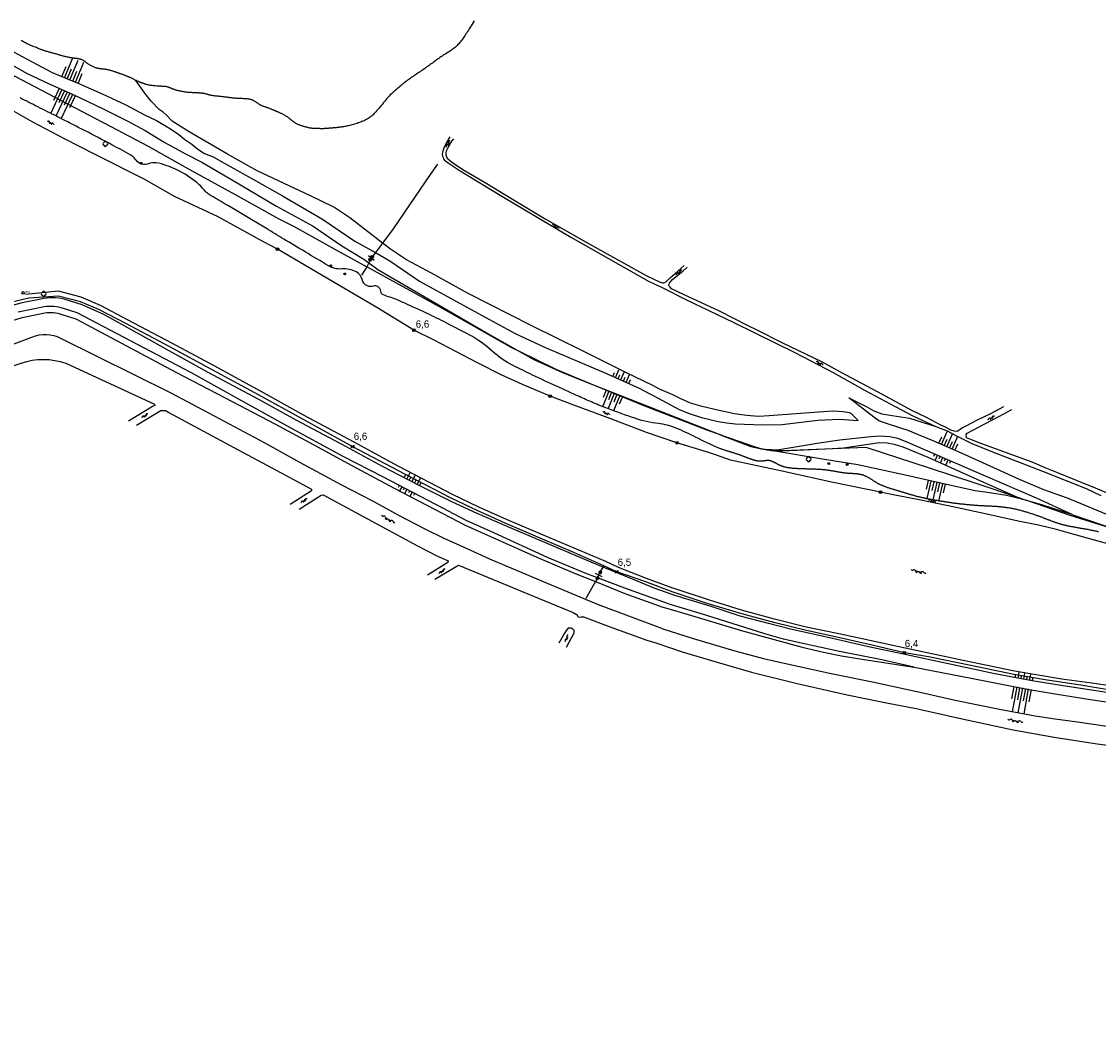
# Model space of a CAD drawing. Header units: millimetres. Extents: x 149344 to 154519, y 463794 to 476271.
# Tile 28 of 70: x 150031 to 150400, y 466773 to 467120. Entities that reach past the tile are written whole.
import ezdxf

# ---------------------------------------------------------------- set-up
doc = ezdxf.new("R2010")
doc.units = ezdxf.units.MM
doc.header["$LTSCALE"] = 4
doc.layers.get('0').update_dxf_attribs({"color": 252, "linetype": 'CONTINUOUS'})
for name, color, linetype in [('Kilometrering', 252, 'CONTINUOUS'), ('symbool talud', 252, 'CONTINUOUS'), ('symbool water', 252, 'CONTINUOUS'), ('Topografie', 252, 'CONTINUOUS')]:
    doc.layers.add(name, color=color, linetype=linetype)
doc.styles.add('ISO', font='ISO')
doc.styles.add('rtw_iso', font='iso-rtw.shx')

# ---------------------------------------------------------------- blocks, each defined once
blk = doc.blocks.new('talud')
for p, q in [((0, 0.75), (0.5, 0.75)), ((0, 0.5), (1, 0.5)), ((0, 0.25), (0.5, 0.25)), ((0, 0), (1, 0)), ((0, -0.25), (0.5, -0.25)), ((0, -0.5), (1, -0.5)), ((0, -0.75), (0.5, -0.75))]:
    blk.add_line(p, q)
blk = doc.blocks.new('struik')
at = {"linetype": 'Continuous'}
for centre, start, end in [((-0.44, 0), 91.0912, 268.9013), ((0, 0.44), 1.0233, 178.9632), ((0.44, 0), 271.6625, 88.3448), ((0, -0.45), 180.4729, 359.5406)]:
    blk.add_arc(centre, 0.45, start, end, dxfattribs=at)
blk = doc.blocks.new('water4')
at = {"linetype": 'Continuous'}
for centre, start, end in [((-0.01, 0.75), 129.7446, 230.2554), ((-0.32, 1.12), 309.7446, 50.2554), ((-0.32, 0.37), 309.7446, 50.2554), ((0.32, 0.01), 129.7446, 230.2554), ((0, 0.38), 309.7446, 50.2554), ((-0.01, -0.74), 129.7446, 230.2554), ((-0.32, -0.37), 309.7446, 50.2554), ((-0.32, -1.12), 309.7446, 50.2554), ((0, -0.37), 309.7446, 50.2554)]:
    blk.add_arc(centre, 0.244, start, end, dxfattribs=at)
blk = doc.blocks.new('water6')
at = {"linetype": 'Continuous'}
for centre, start, end in [((0.16, 1.47), 129.7446, 230.2554), ((-0.47, 2.22), 309.7446, 50.2554), ((-0.47, 0.72), 309.7446, 50.2554), ((0.49, 0), 129.7446, 230.2554), ((-0.14, 0.75), 309.7446, 50.2554), ((0.16, -1.51), 129.7446, 230.2554), ((-0.47, -0.76), 309.7446, 50.2554), ((-0.47, -2.26), 309.7446, 50.2554), ((-0.14, -0.75), 309.7446, 50.2554)]:
    blk.add_arc(centre, 0.488, start, end, dxfattribs=at)
blk = doc.blocks.new('DRHEK')
at = {"linetype": 'Continuous'}
for p, q in [((1.25, 0), (-1.25, 0)), ((-0.5, 0.7), (0.5, 0.7)), ((-0.5, -0.7), (0.5, -0.7))]:
    blk.add_line(p, q, dxfattribs=at)
blk = doc.blocks.new('paal')
for radius in [0.45, 0.2]:
    blk.add_circle((0, 0), radius)
blk = doc.blocks.new('kilometerpaal')
for p, q in [((-0.44, 0.44), (0.44, -0.44)), ((-0.44, -0.44), (-0.44, 0.44)), ((0.44, 0.44), (-0.44, -0.44)), ((0.44, -0.44), (0.44, 0.44))]:
    blk.add_line(p, q)
at = {"style": 'rtw_iso'}
blk.add_attdef('KILOMETERPAAL', (0.59, 0.87), '', height=2.5, dxfattribs=at)
blk = doc.blocks.new('meerpaal')
at = {"color": 0}
blk.add_circle((0, 0), 0.45, dxfattribs=at)
at = {"style": 'ISO'}
blk.add_attdef('MEERPAAL', (0.7, 0), '', height=0.9, dxfattribs=at)
blk = doc.blocks.new('boom')
for radius in [0.315, 0.225, 0.135]:
    blk.add_circle((0, 0), radius)

msp = doc.modelspace()

# ---------------------------------------------------------------- linework, layer by layer
at = {"layer": 'Topografie'}
for p, q in [((150150.45, 467038.77), (150151.14, 467039.66)), ((150289.11, 466973.08), (150288.66, 466973.13))]:
    msp.add_line(p, q, dxfattribs=at)
for points in [[(150400.09, 466945.36, 0.003815), (150399.55, 466945.49, 0.002527), (150398.89, 466945.64, 0.003202), (150398.37, 466945.76, 0.001912), (150397.7, 466945.89, 0.002596), (150397.2, 466945.99, 0.001276), (150396.51, 466946.12, 0.001988), (150396.06, 466946.2, 0.000596), (150395.34, 466946.33, 0.001122), (150394.96, 466946.39, 0.000158), (150394.43, 466946.48, -0.000198), (150393.9, 466946.57, -0.00009), (150393.37, 466946.67, -0.000101), (150392.89, 466946.75, -0.001047), (150392.55, 466946.81, -0.000581), (150391.93, 466946.92, -0.001475), (150391.54, 466946.99, -0.001045), (150391, 466947.09, -0.001989), (150390.61, 466947.16, -0.001544), (150390.1, 466947.26, -0.002504), (150389.71, 466947.35, -0.00206), (150389.24, 466947.45, -0.002998), (150388.84, 466947.54, -0.002571), (150388.39, 466947.65, -0.003442), (150387.99, 466947.75, -0.003127), (150387.56, 466947.86, -0.003733), (150387.14, 466947.98, -0.003832), (150386.74, 466948.1, -0.003378), (150386.31, 466948.24, -0.003724), (150385.92, 466948.36, -0.002298), (150385.45, 466948.52, -0.002992), (150385.1, 466948.65, -0.001396), (150384.59, 466948.84, -0.00215), (150384.26, 466948.96, -0.000597), (150383.71, 466949.17, -0.001084), (150383.41, 466949.28, -0.000198), (150382.96, 466949.46, 0.000209), (150382.52, 466949.63, 0.000137), (150382.08, 466949.8, 0.000124), (150381.59, 466949.98, 0.001362), (150381.24, 466950.12, 0.000759), (150380.61, 466950.35, 0.00177), (150380.17, 466950.52, 0.001308), (150379.57, 466950.73, 0.001976), (150379.08, 466950.91, 0.001605), (150378.47, 466951.12, 0.002013), (150377.93, 466951.3, 0.001757), (150377.31, 466951.51, 0.002182), (150376.75, 466951.69, 0.001924), (150376.12, 466951.89, 0.00243), (150375.54, 466952.07, 0.002136), (150374.88, 466952.26, 0.002739), (150374.3, 466952.42, 0.002401), (150373.63, 466952.61, 0.003126), (150373.05, 466952.76, 0.002732), (150372.37, 466952.93, 0.003612), (150371.78, 466953.07, 0.003231), (150371.12, 466953.21, 0.004143), (150370.5, 466953.34, 0.004094), (150369.88, 466953.46, 0.004196), (150369.26, 466953.56, 0.004336), (150368.67, 466953.65, 0.003428), (150368.03, 466953.74, 0.003959), (150367.48, 466953.81, 0.002768), (150366.84, 466953.88, 0.003429), (150366.32, 466953.93, 0.002131), (150365.66, 466953.98, 0.002834), (150365.17, 466954.02, 0.001439), (150364.5, 466954.06, 0.002182), (150364.06, 466954.09, 0.000698), (150363.34, 466954.13, 0.00131), (150362.96, 466954.15, 0.000162), (150362.41, 466954.17, -0.000172), (150361.87, 466954.2, -0.000095), (150361.24, 466954.23, -0.000137), (150360.81, 466954.25, -0.001423), (150360.42, 466954.27, -0.000845), (150359.76, 466954.31, -0.001068), (150359.26, 466954.33, -0.000964), (150358.72, 466954.37, -0.001032), (150358.21, 466954.4, -0.001004), (150357.69, 466954.44, -0.001063), (150357.18, 466954.48, -0.00104), (150356.67, 466954.52, -0.001088), (150356.16, 466954.56, -0.001069), (150355.65, 466954.61, -0.001107), (150355.15, 466954.65, -0.001092), (150354.64, 466954.7, -0.001118), (150354.13, 466954.75, -0.001116), (150353.63, 466954.81, -0.001114), (150353.12, 466954.86, -0.001147), (150352.62, 466954.92, -0.001056), (150352.1, 466954.98, -0.001105), (150351.61, 466955.04, -0.000944), (150351.08, 466955.11, -0.001021), (150350.6, 466955.18, -0.000862), (150350.07, 466955.25, -0.00094), (150349.59, 466955.31, -0.000797), (150349.07, 466955.39, -0.000869), (150348.6, 466955.46, -0.000739), (150348.09, 466955.53, -0.000807), (150347.62, 466955.61, -0.000687), (150347.11, 466955.69, -0.000751), (150346.65, 466955.76, -0.000641), (150346.16, 466955.84, -0.000681), (150345.7, 466955.91, -0.000621), (150345.26, 466955.99, -0.000587), (150344.78, 466956.07, -0.000714), (150344.36, 466956.14, -0.000645), (150343.89, 466956.22, -0.000985), (150343.49, 466956.29, -0.000828), (150343.02, 466956.38, -0.001209), (150342.62, 466956.45, -0.001033), (150342.16, 466956.54, -0.001392), (150341.77, 466956.62, -0.001227), (150341.32, 466956.71, -0.001549), (150340.92, 466956.79, -0.001402), (150340.48, 466956.89, -0.001675), (150340.08, 466956.98, -0.001548), (150339.65, 466957.07, -0.001764), (150339.24, 466957.17, -0.001692), (150338.81, 466957.27, -0.001783), (150338.37, 466957.38, -0.001858), (150337.96, 466957.49, -0.001579), (150337.5, 466957.61, -0.001724), (150337.09, 466957.72, -0.00117), (150336.61, 466957.85, -0.001424), (150336.21, 466957.96, -0.000869), (150335.71, 466958.11, -0.001132), (150335.33, 466958.22, -0.000615), (150334.81, 466958.37, -0.000866), (150334.44, 466958.48, -0.000371), (150333.89, 466958.65, -0.000616), (150333.55, 466958.75, -0.000132), (150333.01, 466958.92, -0.000205), (150332.67, 466959.02, -0.000122), (150332.23, 466959.16, 0.00018), (150331.79, 466959.29, 0.000135), (150331.44, 466959.4, 0.000092), (150330.92, 466959.56, 0.000622), (150330.5, 466959.69, -0.000229), (150330.07, 466959.82, -0.000659), (150329.76, 466959.91, -0.000386), (150329.24, 466960.07, -0.001979), (150328.93, 466960.17, -0.001186), (150328.42, 466960.33, -0.002855), (150328.09, 466960.44, -0.002031), (150327.62, 466960.6, -0.003766), (150327.28, 466960.72, -0.002918), (150326.84, 466960.88, -0.004705), (150326.5, 466961.01, -0.00384), (150326.09, 466961.18, -0.005655), (150325.74, 466961.33, -0.00501), (150325.35, 466961.51, -0.00637), (150324.98, 466961.69, -0.006878), (150324.64, 466961.86, -0.005323), (150324.25, 466962.07, -0.006505), (150323.95, 466962.25, -0.002363), (150323.51, 466962.51, -0.004446), (150323.27, 466962.65, -0.000029), (150322.95, 466962.86, 0.000029), (150322.62, 466963.07, 0.000016), (150322.3, 466963.27, 0.000015), (150321.97, 466963.48, 0.004662), (150321.75, 466963.61, 0.002335), (150321.32, 466963.87, 0.007228), (150321.06, 466964.02, 0.004804), (150320.66, 466964.23, 0.009923), (150320.38, 466964.38, 0.007743), (150320, 466964.55, 0.012348), (150319.67, 466964.69, 0.011736), (150319.32, 466964.81, 0.012061), (150318.97, 466964.92, 0.012424), (150318.63, 466965.01, 0.008299), (150318.23, 466965.09, 0.010302), (150317.91, 466965.14, 0.005478), (150317.49, 466965.2, 0.007787), (150317.18, 466965.23, 0.003086), (150316.71, 466965.28, 0.005331), (150316.44, 466965.3, 0.000827), (150316, 466965.32, 0.001156), (150315.68, 466965.34, 0.001009), (150315.29, 466965.36, -0.001028), (150314.91, 466965.38, -0.002138), (150314.6, 466965.4, -0.001454), (150314.13, 466965.43, -0.005373), (150313.77, 466965.45, -0.00453), (150313.35, 466965.5, -0.005169), (150312.95, 466965.54, -0.00523), (150312.56, 466965.6, -0.002461), (150312.07, 466965.67, -0.003755), (150311.76, 466965.73, -0.000705), (150311.26, 466965.81, -0.001063), (150310.93, 466965.87, -0.000669), (150310.49, 466965.95, 0.000715), (150310.06, 466966.03, 0.000988), (150309.69, 466966.1, 0.000685), (150309.15, 466966.19, 0.002992), (150308.79, 466966.26, 0.00184), (150308.19, 466966.35, 0.003717), (150307.74, 466966.42, 0.00288), (150307.16, 466966.5, 0.004105), (150306.62, 466966.56, 0.003986), (150306.06, 466966.62, 0.003424), (150305.45, 466966.67, 0.003647), (150304.88, 466966.72, 0.001968), (150304.16, 466966.76, 0.00266), (150303.63, 466966.79, 0.001154), (150302.85, 466966.83, 0.001839), (150302.36, 466966.85, 0.000534), (150301.51, 466966.88, 0.001032), (150301.07, 466966.89, 0.000135), (150300.44, 466966.91, -0.000133), (150299.81, 466966.93, -0.000091), (150299.26, 466966.95, -0.000074), (150298.58, 466966.97, -0.001486), (150298.18, 466966.98, -0.00078), (150297.42, 466967.01, -0.002557), (150296.97, 466967.03, -0.001884), (150296.35, 466967.06, -0.003671), (150295.93, 466967.09, -0.002989), (150295.4, 466967.13, -0.004264), (150295, 466967.17, -0.003844), (150294.55, 466967.22, -0.005033), (150294.18, 466967.27, -0.004725), (150293.79, 466967.32, -0.005877), (150293.46, 466967.38, -0.00566), (150293.11, 466967.45, -0.00658), (150292.8, 466967.51, -0.006539), (150292.5, 466967.59, -0.006971), (150292.21, 466967.67, -0.007195), (150291.93, 466967.75, -0.006878), (150291.66, 466967.85, -0.007523), (150291.41, 466967.94, -0.006125), (150291.14, 466968.05, -0.007438), (150290.92, 466968.14, -0.004384), (150290.64, 466968.27, -0.006065), (150290.44, 466968.37, -0.002069), (150290.13, 466968.52, -0.004022), (150289.97, 466968.61, -0.000117), (150289.75, 466968.73, 0.000114), (150289.52, 466968.85, 0.000064), (150289.31, 466968.96, 0.000058), (150289.08, 466969.08, 0.004636), (150288.94, 466969.16, 0.002317), (150288.65, 466969.3, 0.007617), (150288.49, 466969.38, 0.004958), (150288.23, 466969.49, 0.011221), (150288.06, 466969.56, 0.008542), (150287.82, 466969.65, 0.015215), (150287.64, 466969.71, 0.014278), (150287.43, 466969.76, 0.016309), (150287.24, 466969.79, 0.016633), (150287.04, 466969.82, 0.011956), (150286.84, 466969.83, 0.014709), (150286.67, 466969.83, 0.007948), (150286.45, 466969.82, 0.011474), (150286.29, 466969.81, 0.004153), (150286.05, 466969.78, 0.007816), (150285.92, 466969.76, 0.000389), (150285.73, 466969.73, 0.00043), (150285.55, 466969.71, 0.000687), (150285.37, 466969.68, -0.000699), (150285.18, 466969.65, -0.006146), (150285.04, 466969.63, -0.003451), (150284.8, 466969.6, -0.010013), (150284.63, 466969.58, -0.007867), (150284.41, 466969.57, -0.010705), (150284.23, 466969.57, -0.009538), (150284.02, 466969.57, -0.008365), (150283.81, 466969.58, -0.008805), (150283.61, 466969.6, -0.006984), (150283.39, 466969.63, -0.007731), (150283.19, 466969.66, -0.005961), (150282.96, 466969.7, -0.006683), (150282.76, 466969.74, -0.005013), (150282.52, 466969.79, -0.005695), (150282.31, 466969.85, -0.004152), (150282.06, 466969.91, -0.004787), (150281.85, 466969.98, -0.003378), (150281.59, 466970.06, -0.004008), (150281.37, 466970.13, -0.002644), (150281.09, 466970.22, -0.00341), (150280.87, 466970.3, -0.001747), (150280.57, 466970.41, -0.002524), (150280.36, 466970.49, -0.000739), (150280.01, 466970.62, -0.001376), (150279.83, 466970.7, -0.000136), (150279.55, 466970.81, 0.000145), (150279.27, 466970.92, 0.000081), (150278.98, 466971.03, 0.000079), (150278.68, 466971.15, 0.001458), (150278.47, 466971.23, 0.000768), (150278.07, 466971.38, 0.00195), (150277.8, 466971.48, 0.001348), (150277.42, 466971.62, 0.002364), (150277.11, 466971.74, 0.001948), (150276.73, 466971.87, 0.002585), (150276.35, 466972, 0.002812), (150276, 466972.11, 0.001868), (150275.57, 466972.25, 0.002409), (150275.23, 466972.35, 0.00046), (150274.77, 466972.49, 0.000637), (150274.43, 466972.59, 0.000454), (150274.03, 466972.72, -0.000458), (150273.62, 466972.84, -0.000779), (150273.31, 466972.93, -0.000489), (150272.82, 466973.08, -0.002458), (150272.52, 466973.17, -0.001437), (150272.03, 466973.33, -0.003727), (150271.72, 466973.43, -0.002528), (150271.27, 466973.58, -0.005411), (150270.89, 466973.72, -0.006198), (150270.57, 466973.85, -0.005506), (150270.56, 466973.85, -0.000077), (150269.93, 466974.12, -0.0166), (150261.97, 466977.85, 0.01988), (150255.3, 466980.92, 0.06848), (150249.19, 466982.51, -0.051892), (150241.09, 466984.34, -0.007822), (150231.85, 466987.62, -0.014188), (150226.83, 466989.65, -0.002453), (150222.14, 466991.74, -0.001468), (150214.33, 466995.28, -0.004309), (150206.07, 466999.15, -0.005306), (150199.42, 467002.42, -0.067306), (150192.26, 467007.34, 0.060631), (150184.39, 467012.91, 0.00603), (150177.3, 467016.62, 0.006559), (150170.7, 467019.87, 0.003602), (150164.88, 467022.58, 0.003747), (150159.25, 467025.11, 0.039323), (150157.1, 467025.86, -0.039975), (150154.98, 467026.6, -0.258874), (150154.02, 467027.88, 0.217104), (150153.01, 467029.46, 0.235809), (150151.42, 467029.64, -0.192767), (150149.49, 467029.7, -0.237801), (150147.62, 467031.95, 0.216064), (150145.69, 467034.48, 0.144606), (150140.69, 467035.52, -0.156462), (150136.09, 467036.6, -0.000076), (150128.11, 467041.38, -0.000083), (150120.78, 467045.77, -0.000002), (150114.82, 467049.35), (150109.83, 467052.34, 0.002152), (150100.66, 467057.79, -0.003595), (150095.18, 467061.07, -0.079762), (150094.1, 467061.99, 0.032473), (150091.68, 467064.48, 0.061821), (150085.25, 467068.98, 0.061746), (150077.91, 467071.78, 0.158236), (150074.03, 467071.5, -0.241973), (150071.4, 467071.73, -0.092516), (150069.82, 467073.2, 0.103036), (150068.37, 467074.49, 0.007261), (150061.84, 467078.11, 0.005166), (150052.53, 467082.98, 0.000063), (150044.8, 467086.92, 0.000283), (150043.09, 467087.79, 0.002014), (150036.49, 467091.11, -0.002182), (150030.4, 467094.18, -0.012177)], [(150230.25, 466933.31), (150227.01, 466934.66), (150210.33, 466941.69), (150197.37, 466947.25), (150187.04, 466951.61), (150178.38, 466955.67), (150166.99, 466961.36), (150154.65, 466967.81), (150142.08, 466974.65), (150125.06, 466983.68), (150112.29, 466990.81), (150094.88, 467000), (150059.09, 467019.89), (150051.72, 467023.27), (150045.5, 467025.17, 0.110357), (150037.56, 467025.17), (150031.15, 467023.85), (150017.95, 467020.46)], [(150228.38, 466929.62), (150224.12, 466931.24), (150211.21, 466936.62), (150192.78, 466945.07), (150183.35, 466949.29), (150175.27, 466953.52), (150154.94, 466964.11), (150141.14, 466971.16), (150125.16, 466979.95), (150107.02, 466989.93), (150088.99, 467000), (150050.03, 467020.46), (150045.32, 467021.97, 0.12345), (150038.64, 467022.5), (150029.8, 467020.69)], [(150020.74, 467015.7), (150031.15, 467018.86), (150038.84, 467020.46, -0.132961), (150044.74, 467019.89), (150049.46, 467018.38), (150084.02, 467000), (150100.53, 466991.44), (150117.77, 466982.46), (150131.04, 466975.16), (150144.07, 466968.08), (150158.69, 466960.3), (150172.69, 466953.01), (150182.93, 466947.64), (150207.55, 466936.73), (150220.64, 466931.12), (150227.63, 466928.3)], [(149976.29, 466990.36), (150034.45, 467012.17, -0.217039), (150044.31, 467011.8), (150082.11, 466993.03), (150096.96, 466985.21), (150114.08, 466976), (150126.22, 466969.32), (150140.63, 466961.45), (150151.24, 466956), (150160.33, 466950.95), (150169.18, 466946.4), (150175.38, 466943.36), (150183.3, 466939.75), (150191.3, 466936.15), (150211.87, 466927.41), (150228.59, 466920.48), (150239.85, 466916.22), (150250.28, 466912.29), (150250.78, 466912.1), (150260.73, 466908.93), (150275.46, 466904.59), (150285.18, 466901.92), (150290.24, 466900.85), (150308.4, 466896.78), (150322.55, 466893.89), (150340.43, 466890.02), (150350.92, 466887.65), (150366.15, 466884.51), (150378.32, 466882.26), (150385.18, 466881.2), (150392.86, 466880.17), (150403.08, 466878.78)], [(149963.33, 466971.78), (149970.39, 466976.02), (149977.97, 466980.76), (149979.74, 466981.95), (149980.56, 466982.78), (149981.5, 466983.86), (149982.54, 466985.27), (149984.39, 466986.51), (149986.3, 466987.62), (149988.8, 466988.68), (150000, 466992.9), (150030.83, 467003.24, -0.172323), (150046.05, 467003.18), (150076.43, 466989.17), (150076.61, 466988.74), (150076.03, 466988.44), (150067.59, 466983.31)]]:
    msp.add_lwpolyline(points, format="xyb", dxfattribs=at)
for points in [[(150186.02, 467120.65), (150185.68, 467120.08), (150185.34, 467119.51), (150185.01, 467118.95), (150184.68, 467118.41), (150184.37, 467117.91), (150184.08, 467117.43), (150183.79, 467116.97), (150183.52, 467116.54), (150183.25, 467116.13), (150183, 467115.73), (150182.75, 467115.36), (150182.5, 467114.99), (150182.26, 467114.64), (150182.02, 467114.3), (150181.78, 467113.97), (150181.53, 467113.65), (150181.29, 467113.34), (150181.04, 467113.04), (150180.78, 467112.74), (150180.51, 467112.46), (150180.24, 467112.18), (150179.95, 467111.9), (150179.65, 467111.63), (150179.34, 467111.37), (150179.01, 467111.11), (150178.67, 467110.85), (150178.32, 467110.59), (150177.94, 467110.33), (150177.55, 467110.07), (150177.15, 467109.82), (150176.73, 467109.56), (150176.32, 467109.3), (150175.89, 467109.04), (150175.47, 467108.78), (150175.06, 467108.52), (150174.66, 467108.26), (150174.27, 467108), (150173.89, 467107.73), (150173.52, 467107.47), (150173.15, 467107.2), (150172.8, 467106.94), (150172.44, 467106.67), (150172.09, 467106.4), (150171.73, 467106.13), (150171.37, 467105.86), (150171, 467105.59), (150170.63, 467105.32), (150170.26, 467105.05), (150169.88, 467104.78), (150169.5, 467104.51), (150169.11, 467104.23), (150168.72, 467103.96), (150168.32, 467103.69), (150167.92, 467103.42), (150167.52, 467103.16), (150167.12, 467102.89), (150166.71, 467102.62), (150166.31, 467102.36), (150165.91, 467102.09), (150165.52, 467101.83), (150165.13, 467101.56), (150164.74, 467101.3), (150164.36, 467101.03), (150163.98, 467100.76), (150163.61, 467100.49), (150163.23, 467100.22), (150162.86, 467099.94), (150162.48, 467099.65), (150162.11, 467099.35), (150161.73, 467099.05), (150161.36, 467098.74), (150160.98, 467098.43), (150160.61, 467098.12), (150160.24, 467097.8), (150159.87, 467097.49), (150159.5, 467097.17), (150159.13, 467096.86), (150158.77, 467096.54), (150158.41, 467096.22), (150158.05, 467095.89), (150157.68, 467095.55), (150157.31, 467095.19), (150156.94, 467094.81), (150156.56, 467094.4), (150156.17, 467093.97), (150155.78, 467093.52), (150155.38, 467093.05), (150154.99, 467092.57), (150154.59, 467092.09), (150154.2, 467091.61), (150153.82, 467091.15), (150153.45, 467090.69), (150153.09, 467090.26), (150152.74, 467089.85), (150152.39, 467089.46), (150152.06, 467089.09), (150151.72, 467088.74), (150151.4, 467088.42), (150151.07, 467088.11), (150150.74, 467087.83), (150150.41, 467087.57), (150150.08, 467087.34), (150149.74, 467087.11), (150149.4, 467086.91), (150149.05, 467086.72), (150148.69, 467086.54), (150148.33, 467086.36), (150147.95, 467086.2), (150147.56, 467086.04), (150147.16, 467085.88), (150146.75, 467085.73), (150146.34, 467085.58), (150145.92, 467085.44), (150145.5, 467085.31), (150145.07, 467085.18), (150144.65, 467085.06), (150144.24, 467084.95), (150143.83, 467084.85), (150143.42, 467084.75), (150143.03, 467084.66), (150142.65, 467084.58), (150142.28, 467084.5), (150141.92, 467084.43), (150141.58, 467084.36), (150141.26, 467084.3), (150140.95, 467084.25), (150140.66, 467084.2), (150140.38, 467084.16), (150140.1, 467084.12), (150139.83, 467084.09), (150139.57, 467084.05), (150139.3, 467084.02), (150139.04, 467083.99), (150138.77, 467083.97), (150138.5, 467083.94), (150138.23, 467083.92), (150137.97, 467083.89), (150137.71, 467083.87), (150137.45, 467083.85), (150137.2, 467083.83), (150136.96, 467083.81), (150136.72, 467083.79), (150136.49, 467083.77), (150136.27, 467083.76), (150136.06, 467083.74), (150135.85, 467083.72), (150135.66, 467083.71), (150135.47, 467083.69), (150135.3, 467083.68), (150135.13, 467083.67), (150134.97, 467083.66), (150134.81, 467083.65), (150134.65, 467083.64), (150134.49, 467083.63), (150134.34, 467083.63), (150134.17, 467083.62), (150134.01, 467083.62), (150133.83, 467083.62), (150133.66, 467083.63), (150133.48, 467083.63), (150133.3, 467083.63), (150133.12, 467083.64), (150132.94, 467083.64), (150132.76, 467083.65), (150132.59, 467083.66), (150132.42, 467083.66), (150132.24, 467083.67), (150132.08, 467083.67), (150131.91, 467083.68), (150131.74, 467083.68), (150131.57, 467083.69), (150131.4, 467083.7), (150131.22, 467083.7), (150131.05, 467083.71), (150130.87, 467083.72), (150130.69, 467083.73), (150130.52, 467083.74), (150130.35, 467083.76), (150130.18, 467083.78), (150130.01, 467083.8), (150129.85, 467083.83), (150129.69, 467083.86), (150129.54, 467083.89), (150129.38, 467083.93), (150129.23, 467083.97), (150129.06, 467084.01), (150128.9, 467084.06), (150128.73, 467084.1), (150128.55, 467084.15), (150128.36, 467084.2), (150128.17, 467084.26), (150127.97, 467084.31), (150127.77, 467084.37), (150127.56, 467084.43), (150127.35, 467084.49), (150127.13, 467084.55), (150126.91, 467084.62), (150126.69, 467084.69), (150126.47, 467084.76), (150126.26, 467084.83), (150126.04, 467084.9), (150125.83, 467084.98), (150125.64, 467085.07), (150125.45, 467085.15), (150125.27, 467085.24), (150125.1, 467085.34), (150124.94, 467085.44), (150124.79, 467085.53), (150124.65, 467085.63), (150124.51, 467085.73), (150124.38, 467085.83), (150124.24, 467085.93), (150124.11, 467086.03), (150123.98, 467086.13), (150123.86, 467086.23), (150123.73, 467086.33), (150123.6, 467086.42), (150123.48, 467086.52), (150123.35, 467086.62), (150123.22, 467086.72), (150123.1, 467086.82), (150122.97, 467086.93), (150122.84, 467087.03), (150122.71, 467087.14), (150122.58, 467087.24), (150122.45, 467087.35), (150122.31, 467087.45), (150122.17, 467087.55), (150122.03, 467087.66), (150121.88, 467087.76), (150121.72, 467087.86), (150121.56, 467087.96), (150121.4, 467088.06), (150121.22, 467088.16), (150121.04, 467088.26), (150120.84, 467088.37), (150120.64, 467088.47), (150120.43, 467088.58), (150120.22, 467088.69), (150120.01, 467088.79), (150119.8, 467088.89), (150119.59, 467088.99), (150119.4, 467089.08), (150119.21, 467089.17), (150119.04, 467089.25), (150118.88, 467089.32), (150118.73, 467089.38), (150118.58, 467089.45), (150118.44, 467089.51), (150118.3, 467089.56), (150118.16, 467089.62), (150118.01, 467089.68), (150117.85, 467089.75), (150117.69, 467089.82), (150117.52, 467089.89), (150117.35, 467089.96), (150117.17, 467090.03), (150116.99, 467090.11), (150116.81, 467090.18), (150116.63, 467090.26), (150116.45, 467090.33), (150116.27, 467090.4), (150116.08, 467090.48), (150115.9, 467090.55), (150115.71, 467090.62), (150115.53, 467090.69), (150115.34, 467090.75), (150115.14, 467090.82), (150114.95, 467090.89), (150114.75, 467090.95), (150114.56, 467091.01), (150114.36, 467091.07), (150114.17, 467091.14), (150113.99, 467091.2), (150113.81, 467091.26), (150113.64, 467091.32), (150113.48, 467091.39), (150113.33, 467091.45), (150113.18, 467091.52), (150113.04, 467091.59), (150112.91, 467091.66), (150112.77, 467091.74), (150112.64, 467091.81), (150112.52, 467091.89), (150112.39, 467091.98), (150112.26, 467092.07), (150112.13, 467092.16), (150112, 467092.25), (150111.87, 467092.34), (150111.73, 467092.44), (150111.6, 467092.53), (150111.47, 467092.62), (150111.33, 467092.71), (150111.19, 467092.8), (150111.05, 467092.89), (150110.91, 467092.97), (150110.77, 467093.05), (150110.63, 467093.13), (150110.48, 467093.21), (150110.34, 467093.28), (150110.19, 467093.36), (150110.03, 467093.42), (150109.87, 467093.49), (150109.7, 467093.55), (150109.51, 467093.61), (150109.31, 467093.66), (150109.09, 467093.71), (150108.84, 467093.75), (150108.56, 467093.79), (150108.27, 467093.82), (150107.96, 467093.85), (150107.64, 467093.87), (150107.32, 467093.89), (150106.99, 467093.91), (150106.68, 467093.92), (150106.38, 467093.94), (150106.09, 467093.95), (150105.82, 467093.96), (150105.57, 467093.97), (150105.32, 467093.98), (150105.09, 467093.99), (150104.87, 467094), (150104.65, 467094.01), (150104.43, 467094.02), (150104.22, 467094.04), (150104.01, 467094.05), (150103.8, 467094.07), (150103.6, 467094.09), (150103.39, 467094.11), (150103.18, 467094.13), (150102.97, 467094.15), (150102.76, 467094.18), (150102.55, 467094.21), (150102.34, 467094.24), (150102.12, 467094.27), (150101.9, 467094.31), (150101.66, 467094.34), (150101.42, 467094.38), (150101.16, 467094.42), (150100.89, 467094.46), (150100.6, 467094.49), (150100.3, 467094.53), (150099.99, 467094.57), (150099.67, 467094.6), (150099.35, 467094.64), (150099.02, 467094.67), (150098.69, 467094.71), (150098.37, 467094.74), (150098.05, 467094.77), (150097.74, 467094.8), (150097.44, 467094.83), (150097.15, 467094.86), (150096.88, 467094.89), (150096.61, 467094.92), (150096.36, 467094.96), (150096.13, 467094.99), (150095.91, 467095.03), (150095.71, 467095.07), (150095.53, 467095.12), (150095.35, 467095.16), (150095.18, 467095.21), (150095.02, 467095.26), (150094.85, 467095.31), (150094.69, 467095.36), (150094.53, 467095.41), (150094.36, 467095.46), (150094.19, 467095.51), (150094.02, 467095.55), (150093.84, 467095.6), (150093.66, 467095.64), (150093.47, 467095.68), (150093.28, 467095.71), (150093.09, 467095.74), (150092.89, 467095.77), (150092.68, 467095.79), (150092.46, 467095.81), (150092.24, 467095.83), (150092, 467095.85), (150091.76, 467095.86), (150091.51, 467095.87), (150091.24, 467095.89), (150090.97, 467095.9), (150090.69, 467095.91), (150090.4, 467095.92), (150090.1, 467095.93), (150089.8, 467095.95), (150089.49, 467095.97), (150089.18, 467095.98), (150088.87, 467096.01), (150088.56, 467096.03), (150088.25, 467096.06), (150087.94, 467096.09), (150087.62, 467096.12), (150087.31, 467096.16), (150087, 467096.2), (150086.69, 467096.24), (150086.39, 467096.29), (150086.09, 467096.34), (150085.79, 467096.39), (150085.5, 467096.45), (150085.22, 467096.51), (150084.94, 467096.57), (150084.68, 467096.63), (150084.42, 467096.69), (150084.18, 467096.76), (150083.95, 467096.82), (150083.73, 467096.89), (150083.52, 467096.95), (150083.32, 467097.02), (150083.13, 467097.09), (150082.95, 467097.15), (150082.78, 467097.22), (150082.62, 467097.28), (150082.47, 467097.34), (150082.32, 467097.41), (150082.18, 467097.47), (150082.05, 467097.53), (150081.91, 467097.58), (150081.78, 467097.64), (150081.65, 467097.69), (150081.53, 467097.74), (150081.4, 467097.79), (150081.27, 467097.84), (150081.14, 467097.88), (150081.01, 467097.92), (150080.88, 467097.95), (150080.75, 467097.99), (150080.62, 467098.01), (150080.48, 467098.04), (150080.35, 467098.06), (150080.21, 467098.07), (150080.07, 467098.09), (150079.93, 467098.1), (150079.78, 467098.11), (150079.64, 467098.12), (150079.49, 467098.12), (150079.33, 467098.13), (150079.17, 467098.14), (150079, 467098.14), (150078.82, 467098.15), (150078.62, 467098.16), (150078.39, 467098.17), (150078.14, 467098.19), (150077.87, 467098.21), (150077.56, 467098.23), (150077.23, 467098.25), (150076.88, 467098.28), (150076.52, 467098.31), (150076.16, 467098.35), (150075.8, 467098.39), (150075.45, 467098.43), (150075.12, 467098.48), (150074.82, 467098.53), (150074.54, 467098.58), (150074.28, 467098.64), (150074.04, 467098.7), (150073.81, 467098.76), (150073.6, 467098.82), (150073.4, 467098.88), (150073.2, 467098.94), (150073.01, 467099.01), (150072.83, 467099.07), (150072.64, 467099.13), (150072.46, 467099.19), (150072.28, 467099.26), (150072.1, 467099.32), (150071.93, 467099.39), (150071.75, 467099.45), (150071.57, 467099.52), (150071.39, 467099.59), (150071.2, 467099.67), (150071.02, 467099.75), (150070.83, 467099.83), (150070.64, 467099.91), (150070.45, 467100), (150070.26, 467100.1), (150070.14, 467100.16)], [(150070.14, 467100.16), (150070.06, 467100.2), (150069.87, 467100.3), (150069.67, 467100.4), (150069.47, 467100.51), (150069.28, 467100.62), (150069.08, 467100.72), (150068.89, 467100.82), (150068.71, 467100.91), (150068.53, 467100.99), (150068.36, 467101.07), (150068.18, 467101.15), (150068.01, 467101.22), (150067.84, 467101.29), (150067.67, 467101.36), (150067.49, 467101.43), (150067.3, 467101.5), (150067.11, 467101.58), (150066.91, 467101.67), (150066.7, 467101.75), (150066.49, 467101.84), (150066.28, 467101.92), (150066.06, 467102.01), (150065.84, 467102.1), (150065.62, 467102.18), (150065.4, 467102.26), (150065.18, 467102.34), (150064.96, 467102.42), (150064.74, 467102.49), (150064.53, 467102.56), (150064.32, 467102.63), (150064.11, 467102.7), (150063.91, 467102.77), (150063.72, 467102.83), (150063.52, 467102.9), (150063.34, 467102.96), (150063.15, 467103.03), (150062.96, 467103.09), (150062.77, 467103.16), (150062.57, 467103.22), (150062.38, 467103.29), (150062.17, 467103.35), (150061.96, 467103.42), (150061.74, 467103.48), (150061.52, 467103.54), (150061.3, 467103.6), (150061.07, 467103.66), (150060.84, 467103.72), (150060.6, 467103.77), (150060.36, 467103.82), (150060.13, 467103.87), (150059.89, 467103.91), (150059.66, 467103.95), (150059.43, 467103.98), (150059.2, 467104.02), (150058.98, 467104.04), (150058.77, 467104.07), (150058.57, 467104.09), (150058.37, 467104.11), (150058.19, 467104.13), (150058, 467104.15), (150057.82, 467104.18), (150057.64, 467104.2), (150057.46, 467104.23), (150057.27, 467104.26), (150057.08, 467104.31), (150056.89, 467104.35), (150056.69, 467104.41), (150056.48, 467104.47), (150056.27, 467104.55), (150056.04, 467104.63), (150055.81, 467104.72), (150055.58, 467104.83), (150055.33, 467104.94), (150055.08, 467105.07), (150054.83, 467105.2), (150054.58, 467105.34), (150054.33, 467105.47), (150054.1, 467105.61), (150053.88, 467105.75), (150053.68, 467105.88), (150053.5, 467106), (150053.34, 467106.12), (150053.19, 467106.23), (150053.05, 467106.34), (150052.92, 467106.44), (150052.8, 467106.54), (150052.67, 467106.64), (150052.54, 467106.73), (150052.4, 467106.83), (150052.26, 467106.92), (150052.11, 467107), (150051.95, 467107.09), (150051.79, 467107.17), (150051.62, 467107.24), (150051.45, 467107.31), (150051.28, 467107.37), (150051.11, 467107.43), (150050.94, 467107.47), (150050.77, 467107.52), (150050.59, 467107.55), (150050.42, 467107.59), (150050.25, 467107.62), (150050.08, 467107.64), (150049.91, 467107.66), (150049.74, 467107.68), (150049.57, 467107.7), (150049.4, 467107.72), (150049.23, 467107.74), (150049.05, 467107.76), (150048.86, 467107.78), (150048.65, 467107.8), (150048.44, 467107.83), (150048.21, 467107.87), (150047.97, 467107.91), (150047.71, 467107.95), (150047.45, 467108), (150047.18, 467108.05), (150046.91, 467108.11), (150046.64, 467108.16), (150046.37, 467108.22), (150046.1, 467108.28), (150045.84, 467108.34), (150045.58, 467108.4), (150045.32, 467108.47), (150045.07, 467108.53), (150044.81, 467108.6), (150044.56, 467108.67), (150044.31, 467108.74), (150044.06, 467108.82), (150043.8, 467108.9), (150043.55, 467108.98), (150043.29, 467109.06), (150043.03, 467109.14), (150042.77, 467109.22), (150042.5, 467109.3), (150042.23, 467109.38), (150041.95, 467109.46), (150041.67, 467109.54), (150041.39, 467109.61), (150041.1, 467109.69), (150040.82, 467109.76), (150040.55, 467109.83), (150040.28, 467109.9), (150040.01, 467109.97), (150039.76, 467110.04), (150039.51, 467110.11), (150039.28, 467110.17), (150039.04, 467110.24), (150038.82, 467110.32), (150038.59, 467110.39), (150038.37, 467110.47), (150038.15, 467110.55), (150037.92, 467110.64), (150037.69, 467110.73), (150037.46, 467110.83), (150037.21, 467110.93), (150036.95, 467111.04), (150036.66, 467111.16), (150036.36, 467111.29), (150036.02, 467111.42), (150035.66, 467111.56), (150035.27, 467111.7), (150034.87, 467111.86), (150034.46, 467112.01), (150034.05, 467112.17), (150033.65, 467112.34), (150033.26, 467112.5), (150032.89, 467112.67), (150032.55, 467112.84), (150032.23, 467113.01), (150031.93, 467113.18), (150031.63, 467113.36), (150031.34, 467113.54), (150031.04, 467113.73), (150030.73, 467113.93)], [(150025, 467111.66), (150034.33, 467106.63), (150041.38, 467102.89), (150050.82, 467098.99), (150058.55, 467095.6), (150066.67, 467091.79), (150073.04, 467088.38), (150077.19, 467086.43), (150082, 467083.61), (150084.81, 467081.67), (150086.85, 467079.97), (150089.25, 467078.26), (150091.32, 467076.65), (150093.61, 467075.16), (150096.56, 467074), (150101.6, 467071.11), (150110.6, 467066.09), (150120.38, 467060.62), (150134.07, 467052.56), (150145.16, 467045.1), (150152.21, 467041.11)], [(150025.97, 467106.43), (150032.81, 467102.52), (150040.34, 467099.06), (150048.81, 467095.27), (150058.94, 467090.41), (150067.33, 467086.25), (150073.23, 467082.97), (150079.82, 467078.96), (150087.14, 467074.98), (150092.7, 467072.19), (150103.5, 467065.84), (150118.28, 467057.08), (150130.87, 467050.25), (150140.73, 467043.41), (150148.27, 467038.86), (150149.9, 467037.66)], [(150154.65, 467044.41), (150151.02, 467047.23), (150143.46, 467053.09), (150137.98, 467056.75), (150129.93, 467060.57), (150111.73, 467069.22), (150101.52, 467074.91), (150088.37, 467082.55), (150082.59, 467086.25), (150080.51, 467088.43), (150079.44, 467089.3), (150078.13, 467090.26), (150075.39, 467093.03), (150073.17, 467095.77), (150070.14, 467100.16)], [(150177.74, 467080.84), (150176.6, 467078.92), (150175.69, 467076.92), (150175.22, 467075.57), (150175.13, 467074.72), (150175.16, 467074.16), (150175.41, 467073.73), (150175.52, 467073.27), (150175.87, 467072.85), (150176.4, 467072.45), (150177.14, 467071.89), (150178.48, 467070.95), (150181.28, 467069.16), (150195.49, 467060.52), (150219.24, 467046.4), (150242.33, 467033.23), (150246, 467031.23), (150250.46, 467029.22), (150258.59, 467025.08), (150274.85, 467017.28), (150282.46, 467013.55), (150295.99, 467006.92), (150309.12, 467000), (150320.1, 466993.87), (150328.69, 466989.24), (150336.41, 466985.21), (150344.26, 466981.53)], [(150178.94, 467080.18), (150178.42, 467079.45), (150177.02, 467077.07), (150176.44, 467075.94), (150176.36, 467075.31), (150176.34, 467074.7), (150176.49, 467074.29), (150176.83, 467073.49), (150178.34, 467072.23), (150182.18, 467069.64), (150190.35, 467064.81), (150198.57, 467059.83), (150210.37, 467052.73), (150224.49, 467044.67), (150237.78, 467037.24), (150244.8, 467033.35), (150248.05, 467031.85), (150249.07, 467031.38), (150249.84, 467031.04), (150250.28, 467030.87), (150250.62, 467030.77), (150251.03, 467030.76), (150251.6, 467030.97), (150253.35, 467032.56), (150254.92, 467033.93), (150258.07, 467036.68)], [(150152.21, 467041.11), (150157.18, 467038.3), (150167.35, 467031.28), (150184.82, 467021.69), (150200.09, 467013.38), (150210.12, 467008.73), (150230.59, 467000), (150242.66, 466994.6), (150250.66, 466990.37), (150256.31, 466987.35), (150260.1, 466985.82), (150263.93, 466984.59), (150269.64, 466983.18), (150272.68, 466982.77), (150275.5, 466982.39), (150281.78, 466982.22), (150286.41, 466982.05), (150291.63, 466982.13), (150303.91, 466983.63), (150311.26, 466984.03), (150317.66, 466983.57), (150315.37, 466985.83), (150314.7, 466986.2), (150312.52, 466986.49), (150309.07, 466986.77), (150304.11, 466986.46), (150287.16, 466985.16), (150283.46, 466984.96), (150279.53, 466985.24), (150275.18, 466985.89), (150273.76, 466986.19), (150270.44, 466986.89), (150264.23, 466988.35), (150260.22, 466989.53), (150256.71, 466991.06), (150254.1, 466992.34), (150249.36, 466994.44), (150247.31, 466995.61), (150238.02, 467000), (150223.2, 467007.48), (150205.63, 467016.11), (150183.95, 467027.13), (150171.47, 467034.07), (150162.88, 467038.7), (150157.39, 467042.31), (150155.02, 467044.12), (150154.65, 467044.41)], [(150149.9, 467037.66), (150153.01, 467035.39), (150179.26, 467019.98), (150192.1, 467012.62), (150199.2, 467008.61), (150201.57, 467007.26)], [(150367.49, 466988.21), (150363.05, 466985.89), (150358.28, 466983.61), (150354.62, 466981.64), (150353.45, 466981.06), (150352.66, 466980.43), (150351.61, 466979.84), (150350.56, 466979.93), (150349.48, 466980.23), (150347.64, 466981.32), (150346.29, 466981.79), (150341.05, 466984.53), (150335.88, 466987.11), (150325.99, 466992.45), (150311.86, 467000), (150305.19, 467003.62), (150291.86, 467010.12), (150282.8, 467014.62), (150279.97, 467016.03), (150270.13, 467021), (150258.01, 467026.64), (150253.68, 467028.66), (150253.21, 467029.23), (150252.99, 467029.54), (150252.82, 467029.93), (150252.83, 467030.23), (150252.99, 467030.6), (150253.23, 467031.02), (150254.08, 467031.94), (150257.68, 467034.93), (150259.11, 467036.11)], [(150254.62, 466925.95), (150254.2, 466926.09), (150245.1, 466929.38), (150235.56, 466933.19), (150231.2, 466935.15), (150211.65, 466943.43), (150197.1, 466949.66), (150187.71, 466953.86), (150178.61, 466958.14), (150159.96, 466967.86), (150144.74, 466976.2), (150128.05, 466985.21), (150112.79, 466993.59), (150097.17, 467002.16), (150082.46, 467010.04), (150067.49, 467017.94), (150057.94, 467022.96), (150051.3, 467025.88), (150043.57, 467027.92), (150032.23, 467026.77)], [(150201.57, 467007.26), (150206.5, 467004.47), (150216.37, 467000), (150224.04, 466996.97)], [(150224.04, 466996.97), (150270.81, 466978.49)], [(150402.92, 466951.32), (150389.41, 466956.89), (150381.31, 466959.77), (150372.99, 466963.38), (150364.21, 466967.38), (150353.07, 466972.32), (150343.44, 466976.56), (150338.38, 466978.59), (150334.79, 466980.12), (150332.29, 466980.93), (150326.35, 466982.84), (150324.82, 466983.48), (150323.03, 466984.75), (150314.49, 466991.31), (150320.61, 466988.22), (150323.1, 466986.9), (150325.8, 466985.89), (150329.39, 466985.24), (150335.22, 466984.3), (150344.26, 466981.53)], [(150070.28, 466981.93), (150078.69, 466986.93), (150079.57, 466987.03), (150080.37, 466987.02), (150081.22, 466986.42), (150103.66, 466974.34), (150121.37, 466964.84), (150130.28, 466959.98), (150130.28, 466959.38), (150123.04, 466954.7)], [(150404.18, 466958.23), (150399.07, 466960.38), (150392.57, 466962.94), (150385.78, 466965.73), (150382.37, 466967.09), (150377.28, 466969.23), (150370.66, 466971.7), (150363.89, 466974.18), (150359.2, 466975.91), (150355.92, 466977.14), (150354.79, 466977.66), (150354.69, 466978.63), (150355.06, 466979.19), (150367.63, 466985.8), (150370.37, 466987.3)], [(150344.26, 466981.53), (150348.15, 466980.02), (150351.16, 466978.44), (150356.38, 466975.74), (150363.7, 466972.83), (150380.82, 466966.18), (150395.79, 466960.23), (150400.88, 466957.86)], [(150270.81, 466978.49), (150271.26, 466978.31), (150279.39, 466975.2), (150280.85, 466974.63), (150281.9, 466974.39), (150283.96, 466974)], [(150391.22, 466951.15), (150378.83, 466956.88), (150361.35, 466964.46), (150344.15, 466971.89), (150333.92, 466976.36), (150331.23, 466977.42), (150328.58, 466978), (150325.12, 466978.18), (150322.02, 466977.99), (150311.4, 466976.85), (150304.3, 466975.83), (150289.9, 466973.34)], [(150283.96, 466974), (150285.8, 466973.66)], [(150285.8, 466973.66), (150288.66, 466973.13)], [(150289.9, 466973.34), (150288.66, 466973.13)], [(150291.72, 466973.2), (150308.72, 466973.98), (150312.69, 466974.15), (150321.11, 466975.45), (150325.01, 466976.03), (150327.59, 466975.94), (150330.07, 466975.46), (150332.98, 466974.52), (150341.6, 466971.02), (150360.64, 466962.38), (150372.7, 466957.05)], [(150289.11, 466973.08), (150291.72, 466973.2)], [(150373.83, 466956.55), (150368.49, 466957.87), (150362.68, 466958.71), (150357.78, 466959.45), (150348.96, 466961.35), (150334.38, 466964.7), (150317.55, 466968.37), (150306.11, 466970.13), (150289.11, 466973.08)], [(150126.04, 466953.15), (150133.64, 466957.97), (150134.24, 466958.08), (150152.44, 466948.23), (150166.59, 466940.58), (150173.51, 466937.02), (150176.92, 466935.53), (150177.1, 466935.21), (150177, 466934.81), (150170.03, 466930.46)], [(150372.7, 466957.05), (150373.83, 466956.55)], [(150375.88, 466955.96), (150373.83, 466956.55)], [(150391.22, 466951.15), (150380.69, 466954.59), (150375.88, 466955.96)], [(150391.22, 466951.15), (150405.95, 466946.2), (150408.88, 466945.24)], [(150172.6, 466929.13), (150180.64, 466933.96), (150204.48, 466924.09), (150219.95, 466917.72), (150221.31, 466916.9), (150221.51, 466916.38), (150222.09, 466916.11), (150222.71, 466916.26), (150223.49, 466916.19), (150233.24, 466912.57), (150245.25, 466908.26), (150248.65, 466907.15), (150257.38, 466904.28), (150269.4, 466900.67), (150281.13, 466897.24), (150296.81, 466893.36), (150313.94, 466889.53), (150327.44, 466886.71), (150337.53, 466884.77), (150353.29, 466881.28), (150370.82, 466877.51), (150384.86, 466874.99), (150399.61, 466872.73), (150408.25, 466871.5)], [(150404.44, 466890), (150387.96, 466892.55), (150377.3, 466894.24), (150364.5, 466896.64), (150346.44, 466900.56), (150331.02, 466903.92), (150321.2, 466905.99), (150307.35, 466909.14), (150294.47, 466912.04), (150286.93, 466913.9), (150277.29, 466916.47), (150267.32, 466919.73), (150254.89, 466923.54), (150253.96, 466923.87), (150247.79, 466926.1), (150240.85, 466928.89), (150230.25, 466933.31)], [(150228.29, 466929.45), (150228.38, 466929.62)], [(150228.38, 466929.62), (150229.3, 466931.57)], [(150336.82, 466899), (150325.75, 466901.47), (150311.33, 466904.31), (150298.68, 466907.03), (150292.14, 466908.62), (150285.7, 466910.43), (150265.83, 466916.65), (150252.93, 466920.62), (150252.35, 466920.8), (150237.69, 466926.09), (150228.38, 466929.62)], [(150227.63, 466928.3), (150237.7, 466924.23), (150250.74, 466919.55), (150252.43, 466919.05), (150259.36, 466916.98), (150277.98, 466911.39), (150298.48, 466905.83), (150305.84, 466904.16), (150311.98, 466902.83), (150319.71, 466901.63), (150336.82, 466899)], [(150217.76, 466905.83), (150220.39, 466910.74), (150220.39, 466911.49), (150219.99, 466911.94), (150219.31, 466912.36), (150218.33, 466912.36), (150217.61, 466911.5), (150216.87, 466910.44), (150215.11, 466907.19)], [(150336.82, 466899), (150356.43, 466895.17), (150375.56, 466891.48), (150385.23, 466889.81), (150398.05, 466887.78), (150409.81, 466886.03)]]:
    msp.add_lwpolyline(points, dxfattribs=at)
at = {"layer": 'Topografie', "flags": 128}
for points in [[(150003.81, 467114.89), (150015.99, 467108.34), (150028.65, 467101.68), (150046.41, 467092.28), (150061.49, 467084.34), (150074.35, 467077.65), (150088.76, 467069.54), (150104.15, 467061), (150119.13, 467052.76), (150124.34, 467050.13), (150139.11, 467041.88), (150149.22, 467036.28)], [(150405.33, 466940.67), (150390.48, 466944.78), (150385.68, 466946.12), (150379.51, 466947.68), (150372.57, 466949.08), (150361.79, 466951.42), (150350.73, 466953.84), (150339.19, 466956.23), (150329.72, 466958.11), (150325.34, 466958.97), (150309.15, 466962.32), (150291.02, 466966.34), (150273.87, 466969.99), (150269.14, 466971.64), (150266.09, 466972.71), (150255.57, 466975.94), (150245.14, 466979.46), (150232.95, 466984.18), (150220.21, 466988.86), (150212.12, 466991.89), (150202.57, 466995.91), (150195.29, 466999.17), (150187.2, 467003.32), (150172.39, 467011.11), (150165.43, 467014.52), (150152.67, 467022.29), (150141.4, 467028.97), (150118.67, 467042.32), (150113.82, 467044.84), (150098.06, 467053.5), (150083.38, 467060.41), (150073.22, 467066.2), (150055.96, 467074.85), (150045.59, 467080.18), (150034.82, 467085.91), (150023.56, 467092.3)], [(150173.45, 467071.42), (150171.02, 467067.94), (150158.25, 467049.29), (150154.65, 467044.41)], [(150154.65, 467044.41), (150152.21, 467041.11)], [(150152.21, 467041.11), (150151.14, 467039.66)], [(150149.22, 467036.28), (150147.44, 467033.38)], [(150149.9, 467037.66), (150149.22, 467036.28)], [(150201.57, 467007.26), (150199.02, 467008.53), (150174.15, 467022.54), (150149.22, 467036.28)], [(150150.45, 467038.77), (150149.9, 467037.66)], [(150230.49, 466933.74), (150220.27, 466938.25), (150209.52, 466942.82), (150196.65, 466948.38), (150187.11, 466952.65), (150178.14, 466956.94), (150162.52, 466964.99), (150144.45, 466974.57), (150127.13, 466984.13), (150112.1, 466992.37), (150096.46, 467000.84), (150081.76, 467008.81), (150066.7, 467016.85), (150057.63, 467021.48), (150051.08, 467024.27), (150043.55, 467026.2), (150033.36, 467025.46), (150025.59, 467023.71)], [(150224.04, 466996.97), (150214.14, 467001.06), (150201.57, 467007.26)], [(150270.81, 466978.49), (150266.14, 466980.13), (150243.99, 466988.73), (150224.04, 466996.97)], [(150283.96, 466974), (150282.15, 466974.51), (150271.27, 466978.33), (150270.81, 466978.49)], [(150285.8, 466973.66), (150284.96, 466973.73), (150283.96, 466974)], [(150289.9, 466973.34), (150285.8, 466973.66)], [(150291.72, 466973.2), (150289.9, 466973.34)], [(150372.7, 466957.05), (150358.09, 466961.96), (150342.08, 466967.21), (150320.47, 466974.32), (150291.99, 466973.18), (150291.72, 466973.2)], [(150375.88, 466955.96), (150374.36, 466956.49), (150372.7, 466957.05)], [(150408.88, 466945.24), (150406.48, 466945.95), (150390.33, 466950.96), (150375.88, 466955.96)], [(150229.3, 466931.57), (150230.25, 466933.31)], [(150230.25, 466933.31), (150230.49, 466933.74)], [(150410.11, 466890.03), (150394.06, 466892.74), (150382.42, 466894.54), (150371.05, 466896.43), (150356.31, 466899.53), (150341.78, 466902.49), (150333.52, 466903.89), (150322.89, 466906.36), (150311.39, 466908.98), (150300.02, 466911.55), (150289.23, 466914.12), (150277.8, 466917.23), (150265.94, 466920.76), (150254.62, 466924.59), (150254.23, 466924.73), (150244.53, 466928.37), (150234.94, 466931.62), (150230.49, 466933.74)], [(150228.29, 466929.45), (150227.63, 466928.3)], [(150227.63, 466928.3), (150224.32, 466922.54)], [(150411.01, 466891.51), (150397.73, 466893.51), (150387.48, 466894.9), (150371.27, 466897.61), (150353.67, 466901.23), (150333.79, 466905.5), (150323.27, 466907.77), (150311.62, 466910.31), (150299.85, 466912.74), (150289.04, 466915.38), (150277.68, 466918.53), (150266.68, 466922), (150254.62, 466925.95)]]:
    msp.add_lwpolyline(points, dxfattribs=at)

# ---------------------------------------------------------------- block references
at = {"layer": 'Kilometrering', "linetype": 'Continuous'}
msp.add_blockref('kilometerpaal', (150165.43, 467014.52), dxfattribs=at).add_auto_attribs({'KILOMETERPAAL': '6,6'})
ref = msp.add_blockref('kilometerpaal', (150144.45, 466974.57), dxfattribs=at)
ref.add_attrib('KILOMETERPAAL', '6,6', (150144.77, 466976.91), dxfattribs={"layer": '0', "height": 2.5, "style": 'rtw_iso'})
ref = msp.add_blockref('kilometerpaal', (150234.94, 466931.62), dxfattribs=at)
ref.add_attrib('KILOMETERPAAL', '6,5', (150235.23, 466933.72), dxfattribs={"layer": '0', "height": 2.5, "style": 'rtw_iso'})
ref = msp.add_blockref('kilometerpaal', (150333.52, 466903.89), dxfattribs=at)
ref.add_attrib('KILOMETERPAAL', '6,4', (150333.65, 466905.83), dxfattribs={"layer": '0', "height": 2.5, "style": 'rtw_iso'})
at = {"layer": 'symbool talud', "yscale": 4}
for p, xscale, zscale, rotation in [((150047.51, 467100.33), 7.40777077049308, 7.40777077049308, 67.36064759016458), ((150046.51, 467096.19), 9.108210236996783, 9.108210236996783, 245.1490682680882), ((150236.3, 466997.45), 2.950974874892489, 2.950974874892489, 65.9032837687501), ((150234.09, 466992.84), 5.597589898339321, 5.597589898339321, 247.5664073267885), ((150348.08, 466974.52), 4.830270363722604, 4.830270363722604, 66.20167394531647), ((150346.62, 466970.8), 1.805183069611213, 1.805183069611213, 246.6096094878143), ((150164.7, 466962.56), 2.463683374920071, 2.463683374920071, 62.43192197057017), ((150344.59, 466962.35), 6.12334987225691, 6.12334987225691, 257.0887814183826), ((150162.99, 466959.92), 1.64442374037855, 1.64442374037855, 242.4766791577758), ((150374.46, 466894.81), 2.158192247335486, 2.158192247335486, 79.60225086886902), ((150374.01, 466891.85), 8.656134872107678, 8.656134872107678, 259.6099295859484)]:
    msp.add_blockref('talud', p, dxfattribs=dict(at, xscale=xscale, zscale=zscale, rotation=rotation))
at = {"layer": 'symbool water'}
for name, p, rotation in [('water4', (150040.88, 467085.59), 242.498131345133), ('water4', (150177.15, 467078.46), 330.134135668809), ('water4', (150213.99, 467050.08), 240.4934420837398), ('water4', (150256.3, 467034.36), 311.0484304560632), ('water4', (150304.42, 467003.2), 244.2457726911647), ('water4', (150073.2, 466985.19), 300.7760721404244), ('water4', (150231.32, 466986.01), 248.1830947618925), ('water4', (150363.32, 466984.43), 298.4532448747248), ('water4', (150127.77, 466956.07), 304.9148819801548), ('water4', (150343.02, 466955.89), 252.9116666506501), ('water6', (150156.56, 466949.69), 240.6036208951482), ('water4', (150175.08, 466931.86), 306.6768122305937), ('water4', (150217.8, 466908.93), 338.5133596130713), ('water6', (150371.56, 466880.52), 259.7856736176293)]:
    msp.add_blockref(name, p, dxfattribs=dict(at, rotation=rotation))
at = {"layer": 'symbool water', "linetype": 'Continuous', "rotation": 256.7713773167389}
msp.add_blockref('water6', (150338.41, 466931.71), dxfattribs=at)
at = {"layer": 'Topografie'}
for p in [(150059.61, 467078.4), (150038.51, 467026.96), (150300.71, 466970.32)]:
    msp.add_blockref('struik', p, dxfattribs=at)
at = {"layer": 'Topografie', "linetype": 'Continuous'}
for name, p in [('boom', (150071.88, 467071.76)), ('paal', (150118.67, 467042.32)), ('paal', (150151.14, 467039.66)), ('boom', (150136.88, 467036.64)), ('paal', (150150.45, 467038.77)), ('boom', (150141.68, 467033.8)), ('paal', (150212.12, 466991.89)), ('paal', (150255.57, 466975.94)), ('boom', (150307.59, 466968.76)), ('boom', (150313.89, 466968.47)), ('paal', (150325.34, 466958.97)), ('paal', (150228.29, 466929.45)), ('paal', (150229.3, 466931.57))]:
    msp.add_blockref(name, p, dxfattribs=at)
at = {"layer": 'Topografie'}
for p, rotation in [((150150.79, 467039.22), 322.2192601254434), ((150228.8, 466930.51), 334.5807116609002)]:
    msp.add_blockref('DRHEK', p, dxfattribs=dict(at, rotation=rotation))
at = {"layer": 'Topografie', "linetype": 'Continuous'}
msp.add_blockref('meerpaal', (150031.43, 467027.29), dxfattribs=at).add_auto_attribs({'MEERPAAL': 'mp'})

doc.saveas('drawing.dxf')
